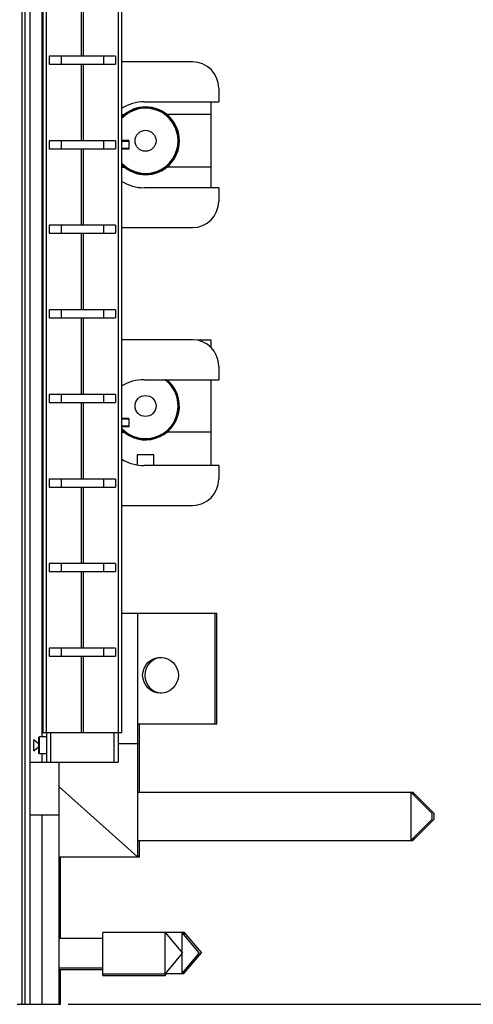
# Model space of a CAD drawing. Header units: inches. Extents: x 0 to 22, y 0 to 17.
# Tile 65 of 91: x 17.2 to 18.3, y 7 to 9.4. Entities that reach past the tile are written whole.
import ezdxf

# ---------------------------------------------------------------- set-up
doc = ezdxf.new("R2010")
doc.units = ezdxf.units.IN
doc.header["$LTSCALE"] = 1.21
doc.header["$MEASUREMENT"] = 0
doc.layers.get('0').update_dxf_attribs({"linetype": 'CONTINUOUS'})
doc.layers.add('DIMENSIONS', color=7, linetype='CONTINUOUS')
doc.styles.get("Standard").update_dxf_attribs({"font": 'txt', "width": 0.8})
doc.dimstyles.new('DIMSTYLE_2', dxfattribs={"dimtxt": 0.125, "dimasz": 0.18, "dimexe": 0.18, "dimexo": 0.0625, "dimgap": 0.09, "dimtad": 0, "dimtih": 1, "dimtoh": 1, "dimdec": 3, "dimzin": 4, "dimdsep": 46, "dimtxsty": 'STANDARD', "dimblk": '_FILLED', "dimblk1": '_FILLED', "dimblk2": '_FILLED', "dimcen": 0.09, "dimadec": 0, "dimazin": 0, "dimtp": 0.01, "dimtm": 0.01, "dimtfac": 1, "dimtdec": 3, "dimtofl": 0, "dimtmove": 0, "dimatfit": 3, "dimldrblk": '_FILLED', "dimfxl": 1, "dimtolj": 1, "dimtzin": 4, "dimarcsym": 0})

# ---------------------------------------------------------------- blocks, each defined once
blk = doc.blocks.new('_FILLED')
at = {"color": 0, "linetype": 'BYBLOCK'}
blk.add_solid([(0, 0), (-1, 0.174), (-1, -0.174)], dxfattribs=at)
blk = doc.blocks.new('*D18')
at = {"layer": 'DIMENSIONS', "color": 2, "linetype": 'CONTINUOUS'}
for p, q in [((17.3249, 12.0914), (19.0692, 12.0914)), ((18.9442, 12.0914), (18.9442, 9.6838)), ((18.9442, 7.0262), (18.9442, 9.4338)), ((17.3249, 7.0262), (19.0692, 7.0262))]:
    blk.add_line(p, q, dxfattribs=at)
at = {"layer": 'DIMENSIONS', "color": 2, "linetype": 'CONTINUOUS', "xscale": 0.18, "yscale": 0.18, "zscale": 0.18}
for p, rotation in [((18.9442, 12.0914), 90), ((18.9442, 7.0262), 270)]:
    blk.add_blockref('_FILLED', p, dxfattribs=dict(at, rotation=rotation))
at = {"layer": 'DIMENSIONS', "color": 2, "linetype": 'CONTINUOUS', "insert": (18.9442, 9.6213), "char_height": 0.125, "width": 1.425, "attachment_point": 2, "line_spacing_factor": 0.9}
blk.add_mtext('5.065{\\Ftxt.shx;\\W1.000000;\\H0.125000; }[128.66]', dxfattribs=at)

msp = doc.modelspace()

# ---------------------------------------------------------------- linework, layer by layer
at = {"color": 9, "linetype": 'CONTINUOUS'}
for p, q in [((17.2152, 7.0262), (17.2152, 12.0914)), ((17.2212, 12.0914), (17.2212, 7.0262)), ((17.2624, 7.6619), (17.2624, 11.6809)), ((17.2732, 7.6714), (17.2732, 11.6714)), ((17.4433, 11.6714), (17.4433, 7.6714)), ((17.3551, 9.4609), (17.3551, 9.279)), ((17.3614, 9.279), (17.3614, 9.4609)), ((17.3551, 9.26), (17.3551, 9.078)), ((17.3614, 9.078), (17.3614, 9.26)), ((17.3551, 9.059), (17.3551, 8.8771)), ((17.3614, 8.8771), (17.3614, 9.059)), ((17.3551, 8.8581), (17.3551, 8.6761)), ((17.3614, 8.6761), (17.3614, 8.8581)), ((17.3551, 8.6571), (17.3551, 8.4752)), ((17.3614, 8.4752), (17.3614, 8.6571)), ((17.3551, 8.4562), (17.3551, 8.2742)), ((17.3614, 8.2742), (17.3614, 8.4562)), ((17.3551, 8.2552), (17.3551, 8.0733)), ((17.3614, 8.0733), (17.3614, 8.2552)), ((17.3551, 8.0543), (17.3551, 7.8723)), ((17.3614, 7.8723), (17.3614, 8.0543)), ((17.3551, 7.8533), (17.3551, 7.6714)), ((17.3614, 7.6714), (17.3614, 7.8533)), ((17.2832, 7.6014), (17.2832, 7.6714)), ((17.4332, 7.6714), (17.4332, 7.6014)), ((17.2624, 7.6014), (17.2624, 7.6209)), ((17.2624, 7.0262), (17.2624, 7.4764))]:
    msp.add_line(p, q, dxfattribs=at)
at = {"color": 7, "linetype": 'CONTINUOUS'}
for p, q in [((17.2332, 12.0914), (17.2332, 7.0262)), ((17.4522, 7.6714), (17.4522, 11.6914)), ((17.2642, 11.6714), (17.2642, 7.6714)), ((17.4375, 9.279), (17.279, 9.279)), ((17.279, 9.279), (17.279, 9.26)), ((17.3077, 9.279), (17.3077, 9.26)), ((17.4088, 9.279), (17.4088, 9.26)), ((17.4375, 9.279), (17.4375, 9.26)), ((17.6201, 9.2651), (17.4522, 9.2651)), ((17.279, 9.26), (17.4375, 9.26)), ((17.6826, 9.2026), (17.6826, 9.1702)), ((17.5054, 9.1702), (17.6826, 9.1702)), ((17.6646, 8.9662), (17.6646, 9.1702)), ((17.4522, 9.1402), (17.4579, 9.1402)), ((17.6646, 9.1402), (17.5593, 9.1402)), ((17.4375, 9.078), (17.279, 9.078)), ((17.279, 9.078), (17.279, 9.059)), ((17.3077, 9.078), (17.3077, 9.059)), ((17.4088, 9.078), (17.4088, 9.059)), ((17.4375, 9.078), (17.4375, 9.059)), ((17.4692, 9.0782), (17.4522, 9.0782)), ((17.4522, 9.0769), (17.4692, 9.0769)), ((17.4692, 9.0782), (17.4692, 9.0582)), ((17.279, 9.059), (17.4375, 9.059)), ((17.4692, 9.0595), (17.4522, 9.0595)), ((17.4692, 9.0582), (17.4522, 9.0582)), ((17.4522, 9.0152), (17.4579, 9.0152)), ((17.6646, 9.0152), (17.5593, 9.0152)), ((17.6826, 8.9662), (17.5054, 8.9662)), ((17.6826, 8.9662), (17.6826, 8.9339)), ((17.4375, 8.8771), (17.279, 8.8771)), ((17.279, 8.8771), (17.279, 8.8581)), ((17.3077, 8.8771), (17.3077, 8.8581)), ((17.4088, 8.8771), (17.4088, 8.8581)), ((17.4375, 8.8771), (17.4375, 8.8581)), ((17.4522, 8.8714), (17.6201, 8.8714)), ((17.279, 8.8581), (17.4375, 8.8581)), ((17.4375, 8.6761), (17.279, 8.6761)), ((17.279, 8.6761), (17.279, 8.6571)), ((17.279, 8.6571), (17.4375, 8.6571)), ((17.3077, 8.6761), (17.3077, 8.6571)), ((17.4088, 8.6761), (17.4088, 8.6571)), ((17.4375, 8.6761), (17.4375, 8.6571)), ((17.6201, 8.6051), (17.4522, 8.6051)), ((17.6646, 8.6037), (17.6327, 8.6037)), ((17.6646, 8.5863), (17.6646, 8.6037)), ((17.6826, 8.5426), (17.6826, 8.5102)), ((17.5054, 8.5102), (17.6826, 8.5102)), ((17.6646, 8.3062), (17.6646, 8.5102)), ((17.4375, 8.4752), (17.279, 8.4752)), ((17.279, 8.4752), (17.279, 8.4562)), ((17.3077, 8.4752), (17.3077, 8.4562)), ((17.4088, 8.4752), (17.4088, 8.4562)), ((17.4375, 8.4752), (17.4375, 8.4562)), ((17.279, 8.4562), (17.4375, 8.4562)), ((17.4692, 8.4182), (17.4522, 8.4182)), ((17.4522, 8.4169), (17.4692, 8.4169)), ((17.4692, 8.3995), (17.4522, 8.3995)), ((17.4692, 8.3982), (17.4522, 8.3982)), ((17.4692, 8.4182), (17.4692, 8.3982)), ((17.4522, 8.3852), (17.4579, 8.3852)), ((17.6646, 8.3852), (17.5593, 8.3852)), ((17.5286, 8.3317), (17.4886, 8.3317)), ((17.4886, 8.3317), (17.4886, 8.3077)), ((17.5286, 8.3062), (17.5286, 8.3317)), ((17.6826, 8.3062), (17.5054, 8.3062)), ((17.6826, 8.3062), (17.6826, 8.2739)), ((17.4375, 8.2742), (17.279, 8.2742)), ((17.279, 8.2742), (17.279, 8.2552)), ((17.3077, 8.2742), (17.3077, 8.2552)), ((17.4088, 8.2742), (17.4088, 8.2552)), ((17.4375, 8.2742), (17.4375, 8.2552)), ((17.279, 8.2552), (17.4375, 8.2552)), ((17.4522, 8.2114), (17.6201, 8.2114)), ((17.4375, 8.0733), (17.279, 8.0733)), ((17.279, 8.0733), (17.279, 8.0543)), ((17.3077, 8.0733), (17.3077, 8.0543)), ((17.4088, 8.0733), (17.4088, 8.0543)), ((17.4375, 8.0733), (17.4375, 8.0543)), ((17.279, 8.0543), (17.4375, 8.0543)), ((17.4522, 7.9555), (17.6782, 7.9555)), ((17.4892, 7.9555), (17.4892, 7.3765)), ((17.6732, 7.9555), (17.6732, 7.6925)), ((17.6782, 7.6925), (17.6782, 7.9555)), ((17.4375, 7.8723), (17.279, 7.8723)), ((17.279, 7.8723), (17.279, 7.8533)), ((17.3077, 7.8723), (17.3077, 7.8533)), ((17.4088, 7.8723), (17.4088, 7.8533)), ((17.4375, 7.8723), (17.4375, 7.8533)), ((17.279, 7.8533), (17.4375, 7.8533)), ((17.4892, 7.6925), (17.6782, 7.6925)), ((17.4942, 7.5303), (17.4942, 7.6925)), ((17.2552, 7.644), (17.2432, 7.6546)), ((17.2432, 7.6281), (17.2432, 7.6545)), ((17.2562, 7.6619), (17.2552, 7.6609)), ((17.2552, 7.6219), (17.2552, 7.6609)), ((17.2732, 7.6619), (17.2562, 7.6619)), ((17.2562, 7.6209), (17.2562, 7.6619)), ((17.4522, 7.6714), (17.2642, 7.6714)), ((17.2732, 7.6714), (17.2732, 7.6014)), ((17.4432, 7.6714), (17.4432, 7.6014)), ((17.2432, 7.6281), (17.2552, 7.6387)), ((17.4432, 7.6455), (17.4942, 7.6455)), ((17.2562, 7.6209), (17.2552, 7.6219)), ((17.2732, 7.6209), (17.2562, 7.6209)), ((17.2332, 7.6014), (17.4432, 7.6014)), ((17.3032, 7.0262), (17.3032, 7.6014)), ((17.3032, 7.5427), (17.4892, 7.3765)), ((17.4892, 7.5303), (18.1442, 7.5303)), ((18.1892, 7.4803), (18.1392, 7.5303)), ((18.1392, 7.5303), (18.1392, 7.4153)), ((18.1942, 7.4803), (18.1442, 7.5303)), ((18.1442, 7.5303), (18.1442, 7.5253)), ((17.2332, 7.4764), (17.3032, 7.4764)), ((18.1892, 7.4653), (18.1392, 7.4153)), ((18.1942, 7.4653), (18.1442, 7.4153)), ((18.1892, 7.4803), (18.1892, 7.4653)), ((18.1942, 7.4803), (18.1942, 7.4653)), ((18.1442, 7.4203), (18.1442, 7.4153)), ((17.4892, 7.4153), (18.1442, 7.4153)), ((17.4942, 7.3765), (17.4942, 7.4153)), ((17.3032, 7.3765), (17.4942, 7.3765)), ((17.3062, 7.1835), (17.3062, 7.3765)), ((17.4942, 7.3765), (17.4892, 7.3809)), ((17.3032, 7.1835), (17.4069, 7.1835)), ((17.4069, 7.1823), (17.3032, 7.1823)), ((17.555, 7.1965), (17.4069, 7.1965)), ((17.4069, 7.095), (17.4069, 7.1965)), ((17.4469, 7.1977), (17.6, 7.1977)), ((17.4469, 7.1965), (17.4469, 7.1977)), ((17.555, 7.1965), (17.5963, 7.1473)), ((17.555, 7.095), (17.555, 7.1965)), ((17.6363, 7.1485), (17.595, 7.1977)), ((17.595, 7.1977), (17.595, 7.1488)), ((17.6, 7.1977), (17.6413, 7.1485)), ((17.6, 7.1977), (17.6, 7.1917)), ((17.555, 7.098), (17.5963, 7.1473)), ((17.6363, 7.1485), (17.595, 7.0992)), ((17.595, 7.1457), (17.595, 7.0992)), ((17.6, 7.0992), (17.6413, 7.1485)), ((17.4069, 7.1122), (17.3032, 7.1122)), ((17.3032, 7.1091), (17.4069, 7.1091)), ((17.3062, 7.0265), (17.3062, 7.1091)), ((17.555, 7.098), (17.4069, 7.098)), ((17.4069, 7.095), (17.555, 7.095)), ((17.555, 7.095), (17.5586, 7.0992)), ((17.556, 7.0992), (17.6, 7.0992)), ((17.6, 7.0992), (17.6, 7.1052)), ((17.2032, 7.0265), (17.3062, 7.0265)), ((17.2032, 7.0262), (17.3032, 7.0262))]:
    msp.add_line(p, q, dxfattribs=at)
for centre, radius in [((17.5086, 9.0777), 0.025), ((17.5086, 8.4477), 0.025), ((17.5442, 7.8079), 0.0425)]:
    msp.add_circle(centre, radius, dxfattribs=at)
for centre, radius, start, end in [((17.6201, 9.2026), 0.0625, 0, 90), ((17.5054, 9.0682), 0.102, 90, 121.4314), ((17.5086, 9.0777), 0.0805, 225.5314, 134.4686), ((17.5086, 9.0777), 0.0775, 223.3135, 136.6865), ((17.5054, 9.0682), 0.102, 238.5686, 270), ((17.6201, 8.9339), 0.0625, 270, 360), ((17.6201, 8.5426), 0.0625, 0, 90), ((17.5086, 8.4477), 0.0775, 223.3135, 53.7925), ((17.5054, 8.4082), 0.102, 90, 121.4314), ((17.5086, 8.4477), 0.0805, 225.5314, 50.9319), ((17.5054, 8.4082), 0.102, 238.5686, 270), ((17.6201, 8.2739), 0.0625, 270, 360), ((17.5492, 7.8079), 0.0425, 93.5826, 266.4174)]:
    msp.add_arc(centre, radius, start, end, dxfattribs=at)
at = {"color": 9, "linetype": 'CONTINUOUS'}
for centre, radius, start, end in [((17.5086, 9.0777), 0.0797, 224.9666, 135.0334), ((17.5086, 9.0777), 0.0784, 223.9777, 136.0223), ((17.5086, 8.4477), 0.0797, 224.9666, 51.6185), ((17.5086, 8.4477), 0.0784, 223.9777, 52.8963)]:
    msp.add_arc(centre, radius, start, end, dxfattribs=at)

# ---------------------------------------------------------------- dimensions: what is measured, and where the dimension line sits
at = {"layer": 'DIMENSIONS', "color": 2, "linetype": 'CONTINUOUS'}
dim = msp.add_linear_dim(base=(18.9442, 7.0262), p1=(17.3249, 12.0914), p2=(17.3249, 7.0262), angle=270, dimstyle='DIMSTYLE_2', dxfattribs=at)
dim.commit()
dim.dimension.update_dxf_attribs({"geometry": '*D18', "text_midpoint": (18.7942, 9.5588), "dimtype": 160})

doc.saveas('drawing.dxf')
